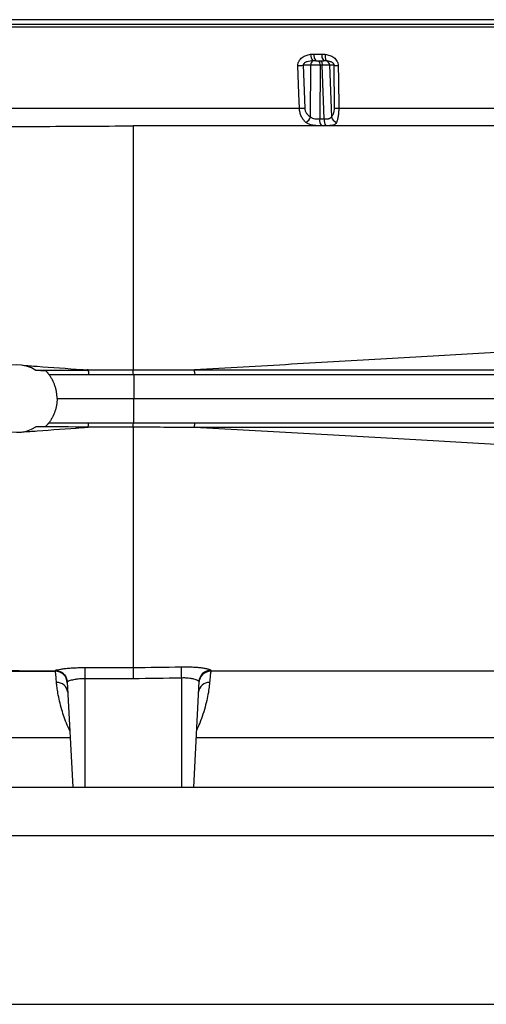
# Model space of a CAD drawing. Header units: millimetres. Extents: x 10 to 976, y 12 to 2129.
# Tile 2 of 9: x 482 to 675, y 82 to 490. Entities that reach past the tile are written whole.
import ezdxf

# ---------------------------------------------------------------- set-up
doc = ezdxf.new("R2010")
doc.units = ezdxf.units.MM

msp = doc.modelspace()

# ---------------------------------------------------------------- linework, layer by layer
at = {"color": 7, "linetype": 'Continuous', "lineweight": 25}
for p, q in [((826.29, 489.66), (231.29, 489.66)), ((337.22, 486.66), (720.35, 486.66)), ((603.77, 475.4), (607.02, 475.4)), ((602.5, 470.76), (599.29, 470.76)), ((599.29, 470.76), (599.93, 453.06)), ((602.35, 449.39), (602.5, 470.76)), ((604.52, 472.66), (605.78, 472.66)), ((605.78, 472.66), (606.69, 472.66)), ((606.29, 470.76), (606.13, 448.53)), ((607.21, 470.76), (606.29, 470.76)), ((606.69, 472.66), (607.81, 472.66)), ((607.97, 448.53), (607.21, 470.76)), ((610.24, 470.76), (610.98, 449.39)), ((612.09, 470.76), (610.24, 470.76)), ((612.26, 453.06), (612.09, 470.76)), ((341.19, 452.96), (597.74, 452.96)), ((614, 452.96), (716.38, 452.96)), ((528.79, 445.66), (528.79, 344.56)), ((558.62, 342.66), (558.62, 342.66)), ((528.79, 320.75), (528.79, 221.22)), ((528.79, 221.22), (528.79, 221.22)), ((508.79, 216.55), (508.79, 171.66)), ((548.79, 216.86), (548.79, 171.66)), ((501.5, 215.24), (503.79, 171.66)), ((556.08, 215.36), (553.79, 171.66)), ((143.79, 171.66), (913.79, 171.66)), ((203.29, 151.66), (854.29, 151.66)), ((146.29, 81.66), (911.29, 81.66))]:
    msp.add_line(p, q, dxfattribs=at)
at = {"color": 8, "linetype": 'Continuous', "lineweight": 25}
for p, q in [((823.29, 487.66), (234.29, 487.66)), ((375.76, 192.27), (502.71, 192.27)), ((554.87, 192.27), (681.81, 192.27))]:
    msp.add_line(p, q, dxfattribs=at)
at = {"color": 7, "linetype": 'Continuous', "lineweight": 25, "flags": 128}
for points in [[(597.74, 452.96), (597.52, 458.94), (597.1, 470.66)], [(613.83, 470.66), (613.89, 464.68), (614, 452.96)], [(529.04, 342.66), (529.06, 339.6), (529.07, 336.55), (529.09, 332.66)], [(529.04, 322.66), (529.06, 325.71), (529.07, 328.76), (529.09, 332.66)], [(508.8, 221.22), (508.8, 221.01), (508.8, 220.66), (508.8, 220.19), (508.8, 219.61), (508.79, 218.94), (508.79, 218.19), (508.79, 217.38), (508.79, 216.55)], [(548.68, 221.51), (548.68, 221.29), (548.69, 220.94), (548.7, 220.47), (548.72, 219.89), (548.73, 219.22), (548.75, 218.48), (548.77, 217.69), (548.79, 216.86)]]:
    msp.add_lwpolyline(points, dxfattribs=at)
at = {"color": 8, "linetype": 'Continuous', "lineweight": 25, "flags": 128}
msp.add_lwpolyline([(684.44, 320.73), (667.5, 320.74), (650.2, 320.74), (632.56, 320.74), (614.53, 320.74), (596.25, 320.74), (575.38, 320.74), (554.26, 320.74), (554.26, 320.74), (554.26, 320.74)], dxfattribs=at)
at = {"color": 7, "linetype": 'Continuous', "lineweight": 25}
for centre, radius, start, end in [((606.65, 475.4), 4.33, 180.9834, 219.7811), ((606.97, 474.81), 3.26, 169.6116, 221.2955), ((610.14, 474.81), 3.18, 169.4325, 222.7471), ((611.96, 474.42), 3.63, 165.5643, 209.5348), ((596.55, 505.07), 34.42, 270.9125, 274.5573), ((604.51, 470.99), 2.02, 125.7657, 186.4452), ((604.1, 471.18), 2.23, 349.1593, 41.3521), ((605.01, 471.18), 2.23, 349.1593, 41.3521), ((608.31, 470.77), 1.92, 359.8276, 75.1735), ((613.9, 486.27), 15.61, 263.364, 269.753), ((597.19, 487.38), 34.43, 270.9071, 274.5557), ((614.07, 468.59), 15.63, 263.3683, 269.7596), ((597.56, 451.38), 5.18, 303.751, 337.3231), ((614.48, 450.47), 3.67, 197.2069, 247.7752), ((610.09, 448), 3.99, 172.4445, 215.1733), ((611.93, 448), 3.99, 172.4031, 215.1418), ((480.79, 332.66), 13.99, 56.4666, 126.4057), ((480.79, 332.66), 13.99, 233.5506, 303.5451), ((496.53, 214.66), 5, 3, 90), ((496.51, 214.98), 5, 3.0365, 89.7265), ((561.05, 214.66), 5, 90, 177), ((561.06, 215.09), 4.99, 90.6717, 176.8928), ((497.2, 210.46), 4.56, 7.5, 91.7278), ((560.38, 210.46), 4.56, 88.2722, 172.5)]:
    msp.add_arc(centre, radius, start, end, dxfattribs=at)
for centre, major_axis, ratio, start_param, end_param in [((605, 470.66), (5, -0.01), 0.02246, 1.309673, 2.093936), ((605.91, 470.66), (5, 0.07), 0.017965, 0.523763, 1.308026)]:
    msp.add_ellipse(centre, major_axis=major_axis, ratio=ratio, start_param=start_param, end_param=end_param, dxfattribs=at)
for points, knots in [([(597.1, 470.66), (597.09, 470.99), (597.13, 471.31), (597.24, 471.78), (597.29, 471.94), (597.41, 472.24), (597.48, 472.39), (597.71, 472.81), (597.91, 473.08), (598.33, 473.55), (598.57, 473.77), (599.07, 474.15), (599.35, 474.33), (599.9, 474.63), (600.19, 474.76), (600.78, 474.98), (601.08, 475.07), (601.7, 475.22), (602.01, 475.28), (602.33, 475.32)], [0, 0, 0, 0, 0.125, 0.125, 0.1875, 0.1875, 0.25, 0.25, 0.375, 0.375, 0.5, 0.5, 0.625, 0.625, 0.75, 0.75, 0.875, 0.875, 1, 1, 1, 1]), ([(608.45, 475.32), (608.77, 475.28), (609.08, 475.22), (609.69, 475.07), (610, 474.98), (610.59, 474.76), (610.88, 474.63), (611.45, 474.33), (611.73, 474.16), (612.24, 473.77), (612.48, 473.56), (612.93, 473.08), (613.13, 472.82), (613.38, 472.39), (613.45, 472.25), (613.59, 471.94), (613.64, 471.79), (613.78, 471.32), (613.83, 470.99), (613.83, 470.66)], [0, 0, 0, 0, 0.125, 0.125, 0.25, 0.25, 0.375, 0.375, 0.5, 0.5, 0.625, 0.625, 0.75, 0.75, 0.8125, 0.8125, 0.875, 0.875, 1, 1, 1, 1]), ([(603.33, 472.63), (602.93, 472.6), (602.54, 472.56), (601.75, 472.43), (601.36, 472.34), (600.79, 472.16), (600.6, 472.1), (600.24, 471.94), (600.06, 471.85), (599.73, 471.62), (599.57, 471.49), (599.39, 471.25), (599.34, 471.16), (599.29, 470.96), (599.28, 470.86), (599.29, 470.76)], [0, 0, 0, 0, 0.25, 0.25, 0.5, 0.5, 0.625, 0.625, 0.75, 0.75, 0.875, 0.875, 0.9375, 0.9375, 1, 1, 1, 1]), ([(612.09, 470.76), (612.1, 470.86), (612.09, 470.97), (612.03, 471.16), (611.99, 471.25), (611.88, 471.41), (611.82, 471.49), (611.7, 471.62), (611.63, 471.68), (611.43, 471.85), (611.28, 471.94), (610.98, 472.1), (610.83, 472.16), (610.37, 472.34), (610.06, 472.43), (609.44, 472.56), (609.12, 472.6), (608.81, 472.63)], [0, 0, 0, 0, 0.0625, 0.0625, 0.125, 0.125, 0.1875, 0.1875, 0.25, 0.25, 0.375, 0.375, 0.5, 0.5, 0.75, 0.75, 1, 1, 1, 1]), ([(600.44, 447.07), (600.06, 447.39), (599.71, 447.75), (599.24, 448.36), (599.09, 448.58), (598.8, 449.04), (598.67, 449.28), (598.43, 449.78), (598.32, 450.05), (598.13, 450.59), (598.04, 450.87), (597.91, 451.45), (597.85, 451.75), (597.77, 452.34), (597.75, 452.65), (597.74, 452.96)], [0, 0, 0, 0, 0.25, 0.25, 0.375, 0.375, 0.5, 0.5, 0.625, 0.625, 0.75, 0.75, 0.875, 0.875, 1, 1, 1, 1]), ([(599.93, 453.06), (599.94, 452.86), (599.96, 452.65), (600.04, 452.26), (600.09, 452.07), (600.22, 451.69), (600.31, 451.51), (600.49, 451.17), (600.59, 451), (600.81, 450.69), (600.93, 450.54), (601.19, 450.27), (601.32, 450.14), (601.73, 449.77), (602.03, 449.57), (602.35, 449.39)], [0, 0, 0, 0, 0.125, 0.125, 0.25, 0.25, 0.375, 0.375, 0.5, 0.5, 0.625, 0.625, 0.75, 0.75, 1, 1, 1, 1]), ([(610.98, 449.39), (611.15, 449.57), (611.32, 449.78), (611.55, 450.14), (611.62, 450.27), (611.76, 450.55), (611.82, 450.69), (611.94, 451.01), (612, 451.17), (612.09, 451.51), (612.13, 451.69), (612.23, 452.26), (612.26, 452.65), (612.26, 453.06)], [0, 0, 0, 0, 0.25, 0.25, 0.375, 0.375, 0.5, 0.5, 0.625, 0.625, 0.75, 0.75, 1, 1, 1, 1]), ([(614, 452.96), (614.01, 452.34), (614, 451.75), (613.94, 450.88), (613.91, 450.6), (613.85, 450.05), (613.82, 449.79), (613.73, 449.28), (613.69, 449.04), (613.59, 448.58), (613.54, 448.36), (613.42, 447.95), (613.36, 447.76), (613.23, 447.4), (613.16, 447.23), (613.09, 447.07)], [0, 0, 0, 0, 0.25, 0.25, 0.375, 0.375, 0.5, 0.5, 0.625, 0.625, 0.75, 0.75, 0.875, 0.875, 1, 1, 1, 1]), ([(602.35, 449.39), (602.46, 449.28), (602.58, 449.18), (602.85, 449.01), (602.99, 448.94), (603.44, 448.75), (603.76, 448.68), (604.43, 448.57), (604.78, 448.55), (605.46, 448.52), (605.8, 448.52), (606.13, 448.53)], [0, 0, 0, 0, 0.125, 0.125, 0.25, 0.25, 0.5, 0.5, 0.75, 0.75, 1, 1, 1, 1]), ([(607.97, 448.53), (608.31, 448.52), (608.63, 448.52), (609.23, 448.55), (609.52, 448.57), (609.92, 448.65), (610.04, 448.68), (610.28, 448.77), (610.39, 448.82), (610.59, 448.94), (610.68, 449.01), (610.84, 449.18), (610.91, 449.28), (610.98, 449.39)], [0, 0, 0, 0, 0.25, 0.25, 0.5, 0.5, 0.625, 0.625, 0.75, 0.75, 0.875, 0.875, 1, 1, 1, 1]), ([(324.12, 445.95), (324.84, 445.93), (329.74, 445.82), (339.45, 445.67), (353.18, 445.49), (367.43, 445.36), (382.06, 445.27), (397.13, 445.22), (413.56, 445.2), (431.35, 445.21), (450.48, 445.26), (469.87, 445.34), (489.44, 445.43), (509.12, 445.54), (522.22, 445.62), (528.79, 445.66)], [0, 0, 0, 0, 0.012501, 0.085757, 0.159382, 0.232167, 0.305491, 0.379387, 0.453857, 0.54325, 0.633402, 0.724225, 0.815647, 0.907607, 1, 1, 1, 1]), ([(736.49, 445.66), (731.2, 445.66), (718.53, 445.66), (695.21, 445.66), (657.55, 445.66), (625.15, 445.66), (578.98, 445.66), (554.01, 445.66), (528.79, 445.66)], [0.7518423, 0.7518423, 0.7518423, 0.7518423, 0.7758512, 0.8075328, 0.8477429, 0.9196346, 0.9196346, 1, 1, 1, 1]), ([(606.82, 445.7), (606.23, 445.7), (605.63, 445.71), (604.72, 445.75), (604.42, 445.77), (603.83, 445.83), (603.54, 445.87), (602.99, 445.96), (602.72, 446.01), (602.2, 446.15), (601.95, 446.23), (601.48, 446.42), (601.25, 446.53), (600.83, 446.78), (600.63, 446.92), (600.44, 447.07)], [0, 0, 0, 0, 0.25, 0.25, 0.375, 0.375, 0.5, 0.5, 0.625, 0.625, 0.75, 0.75, 0.875, 0.875, 1, 1, 1, 1]), ([(613.09, 447.07), (612.95, 446.76), (612.77, 446.52), (612.41, 446.24), (612.27, 446.15), (611.97, 446.02), (611.8, 445.96), (611.43, 445.87), (611.23, 445.83), (610.8, 445.78), (610.56, 445.76), (610.07, 445.73), (609.81, 445.72), (609.25, 445.7), (608.96, 445.7), (608.67, 445.7)], [0, 0, 0, 0, 0.25, 0.25, 0.375, 0.375, 0.5, 0.5, 0.625, 0.625, 0.75, 0.75, 0.875, 0.875, 1, 1, 1, 1]), ([(482.92, 346.48), (484.95, 346.33), (493.16, 345.74), (502.11, 345.09), (509.02, 344.59), (509.75, 344.53)], [0.90822957, 0.90822957, 0.90822957, 0.90822957, 0.92041907, 0.95748598, 0.96189588, 0.96189588, 0.96189588, 0.96189588]), ([(493.91, 342.66), (493.91, 342.66), (493.9, 342.67), (493.87, 342.71), (493.84, 342.75), (493.75, 342.87), (493.65, 342.99), (493.48, 343.2), (493.41, 343.28), (493.28, 343.43), (493.21, 343.51), (492.99, 343.76), (492.83, 343.93), (492.67, 344.11)], [0, 0, 0, 0, 0.125, 0.125, 0.25, 0.25, 0.5, 0.5, 0.625, 0.625, 0.75, 0.75, 1, 1, 1, 1]), ([(509.75, 344.53), (512.93, 344.54), (516.1, 344.54), (520.86, 344.55), (522.45, 344.55), (525.62, 344.56), (527.2, 344.56), (528.79, 344.56)], [0, 0, 0, 0, 0.5, 0.5, 0.75, 0.75, 1, 1, 1, 1]), ([(510.23, 344.46), (510.23, 344.47), (510.22, 344.47), (510.21, 344.48), (510.21, 344.48), (510.19, 344.48), (510.18, 344.49), (510.15, 344.49), (510.13, 344.5), (510.07, 344.5), (510.03, 344.51), (509.91, 344.52), (509.83, 344.53), (509.75, 344.53)], [0, 0, 0, 0, 0.03125, 0.03125, 0.0625, 0.0625, 0.125, 0.125, 0.25, 0.25, 0.5, 0.5, 1, 1, 1, 1]), ([(510.23, 344.46), (510.23, 344.22), (510.23, 343.98), (510.24, 343.65), (510.24, 343.55), (510.25, 343.35), (510.25, 343.26), (510.26, 343.09), (510.26, 343.02), (510.27, 342.89), (510.28, 342.84), (510.29, 342.75), (510.29, 342.71), (510.3, 342.67), (510.31, 342.66), (510.31, 342.66)], [0, 0, 0, 0, 0.25, 0.25, 0.375, 0.375, 0.5, 0.5, 0.625, 0.625, 0.75, 0.75, 0.875, 0.875, 1, 1, 1, 1]), ([(528.99, 342.66), (528.97, 342.66), (528.94, 342.71), (528.89, 342.9), (528.87, 343.04), (528.83, 343.39), (528.82, 343.6), (528.79, 344.06), (528.79, 344.31), (528.79, 344.56)], [0, 0, 0, 0, 0.25, 0.25, 0.5, 0.5, 0.75, 0.75, 1, 1, 1, 1]), ([(554.58, 342.66), (554.54, 342.66), (554.5, 342.71), (554.43, 342.9), (554.39, 343.04), (554.33, 343.39), (554.31, 343.6), (554.27, 344.07), (554.27, 344.32), (554.26, 344.58)], [0, 0, 0, 0, 0.25, 0.25, 0.5, 0.5, 0.75, 0.75, 1, 1, 1, 1]), ([(497.29, 332.66), (497.29, 333.56), (497.21, 334.45), (496.99, 335.78), (496.9, 336.22), (496.69, 337.09), (496.56, 337.52), (496.13, 338.78), (495.78, 339.59), (495.15, 340.78), (494.93, 341.17), (494.44, 341.93), (494.18, 342.3), (493.91, 342.66)], [0, 0, 0, 0, 0.25, 0.25, 0.375, 0.375, 0.5, 0.5, 0.75, 0.75, 0.875, 0.875, 1, 1, 1, 1]), ([(493.91, 342.66), (495.08, 342.66), (496.25, 342.66), (502.7, 342.66), (507.97, 342.66), (518.52, 342.66), (523.81, 342.66), (529.04, 342.66)], [0.9305863, 0.9305863, 0.9305863, 0.9305863, 0.9375, 0.9375, 0.96875, 0.96875, 0.99999724, 0.99999724, 0.99999724, 0.99999724]), ([(529.04, 342.66), (537.14, 342.66), (553.35, 342.66), (577.43, 342.66), (598.68, 342.66), (617.12, 342.66), (632.82, 342.66), (646.98, 342.66), (659.62, 342.66), (670.82, 342.66), (681.88, 342.66), (692.78, 342.66), (703.5, 342.66), (714.04, 342.66), (724.41, 342.66), (734.59, 342.66), (744.56, 342.66), (754.31, 342.66), (763.86, 342.66), (774.52, 342.66), (786.16, 342.66), (798.61, 342.66), (810.57, 342.66), (821.97, 342.66), (832.77, 342.66), (842.98, 342.66), (852.6, 342.66), (861.6, 342.66), (869.95, 342.66), (877.66, 342.66), (884.72, 342.66), (891.11, 342.66), (896.79, 342.66), (901.78, 342.66), (906.07, 342.66), (909.66, 342.66), (912.51, 342.66), (914.61, 342.66), (915.97, 342.66), (916.66, 342.66), (916.64, 342.66), (916.63, 342.66)], [0, 0, 0, 0, 0.03889, 0.077835, 0.116781, 0.143049, 0.169325, 0.195592, 0.21504, 0.234489, 0.254002, 0.273516, 0.292965, 0.312413, 0.331927, 0.35144, 0.370889, 0.390337, 0.409851, 0.429366, 0.45727, 0.485175, 0.513272, 0.54137, 0.569207, 0.597045, 0.625076, 0.653108, 0.680945, 0.708782, 0.736811, 0.764841, 0.792678, 0.820516, 0.848547, 0.876578, 0.904391, 0.932252, 0.958379, 0.984506, 1, 1, 1, 1]), ([(497.29, 332.66), (497.29, 331.76), (497.21, 330.86), (496.99, 329.53), (496.9, 329.09), (496.69, 328.23), (496.56, 327.8), (496.13, 326.54), (495.78, 325.72), (495.15, 324.53), (494.93, 324.14), (494.44, 323.38), (494.18, 323.02), (493.91, 322.66)], [0, 0, 0, 0, 0.25, 0.25, 0.375, 0.375, 0.5, 0.5, 0.75, 0.75, 0.875, 0.875, 1, 1, 1, 1]), ([(497.29, 332.66), (497.33, 332.66), (497.38, 332.66), (502.72, 332.66), (508, 332.66), (518.57, 332.66), (523.86, 332.66), (529.09, 332.66)], [0.93720925, 0.93720925, 0.93720925, 0.93720925, 0.9375, 0.9375, 0.96875, 0.96875, 1, 1, 1, 1]), ([(529.09, 332.66), (535.91, 332.66), (549.57, 332.66), (569.91, 332.66), (590.12, 332.66), (610.17, 332.66), (630, 332.66), (649.5, 332.66), (668.58, 332.66), (687.2, 332.66), (705.32, 332.66), (722.92, 332.66), (739.96, 332.66), (756.42, 332.66), (772.27, 332.66), (787.49, 332.66), (802.04, 332.66), (815.87, 332.66), (828.94, 332.66), (841.22, 332.66), (852.65, 332.66), (863.22, 332.66), (872.9, 332.66), (881.67, 332.66), (889.5, 332.66), (896.38, 332.66), (902.31, 332.66), (907.27, 332.66), (911.26, 332.66), (914.28, 332.66), (916.25, 332.66), (917.22, 332.66), (917.13, 332.66), (917.1, 332.66)], [0, 0, 0, 0, 0.032725, 0.065511, 0.098372, 0.131324, 0.164374, 0.197409, 0.230333, 0.263174, 0.295947, 0.328672, 0.361374, 0.394082, 0.42683, 0.459635, 0.492497, 0.525408, 0.558347, 0.591296, 0.624239, 0.65716, 0.69004, 0.722859, 0.755618, 0.788336, 0.821038, 0.853754, 0.886511, 0.919331, 0.952231, 0.985228, 1, 1, 1, 1]), ([(492.67, 321.21), (492.83, 321.38), (492.99, 321.55), (493.28, 321.88), (493.42, 322.04), (493.59, 322.25), (493.64, 322.32), (493.74, 322.43), (493.78, 322.48), (493.84, 322.57), (493.87, 322.6), (493.9, 322.65), (493.91, 322.66), (493.91, 322.66)], [0, 0, 0, 0, 0.25, 0.25, 0.5, 0.5, 0.625, 0.625, 0.75, 0.75, 0.875, 0.875, 1, 1, 1, 1]), ([(493.91, 322.66), (495.08, 322.66), (496.25, 322.66), (502.7, 322.66), (507.97, 322.66), (518.52, 322.66), (523.81, 322.66), (529.04, 322.66)], [0.9305863, 0.9305863, 0.9305863, 0.9305863, 0.9375, 0.9375, 0.96875, 0.96875, 0.99999724, 0.99999724, 0.99999724, 0.99999724]), ([(510.23, 320.85), (510.23, 321.1), (510.23, 321.33), (510.24, 321.66), (510.24, 321.77), (510.25, 321.96), (510.25, 322.06), (510.26, 322.22), (510.26, 322.29), (510.27, 322.42), (510.28, 322.48), (510.29, 322.57), (510.29, 322.6), (510.3, 322.65), (510.31, 322.66), (510.31, 322.66)], [0, 0, 0, 0, 0.25, 0.25, 0.375, 0.375, 0.5, 0.5, 0.625, 0.625, 0.75, 0.75, 0.875, 0.875, 1, 1, 1, 1]), ([(528.79, 320.75), (528.79, 321), (528.8, 321.25), (528.83, 321.72), (528.84, 321.93), (528.88, 322.28), (528.9, 322.42), (528.95, 322.61), (528.97, 322.66), (528.99, 322.66)], [0, 0, 0, 0, 0.25, 0.25, 0.5, 0.5, 0.75, 0.75, 1, 1, 1, 1]), ([(529.04, 322.66), (537.14, 322.66), (553.35, 322.66), (577.43, 322.66), (598.68, 322.66), (617.12, 322.66), (632.82, 322.66), (646.98, 322.66), (659.62, 322.66), (670.82, 322.66), (681.88, 322.66), (692.78, 322.66), (703.5, 322.66), (714.04, 322.66), (724.41, 322.66), (734.59, 322.66), (744.56, 322.66), (754.31, 322.66), (763.86, 322.66), (774.52, 322.66), (786.16, 322.66), (798.61, 322.66), (810.57, 322.66), (821.97, 322.66), (832.77, 322.66), (842.98, 322.66), (852.6, 322.66), (861.6, 322.66), (869.95, 322.66), (877.66, 322.66), (884.72, 322.66), (891.11, 322.66), (896.79, 322.66), (901.78, 322.66), (906.07, 322.66), (909.66, 322.66), (912.51, 322.66), (914.61, 322.66), (915.97, 322.66), (916.66, 322.66), (916.64, 322.66), (916.63, 322.66)], [0, 0, 0, 0, 0.038918, 0.07789, 0.116863, 0.143149, 0.169444, 0.195729, 0.215191, 0.234654, 0.254181, 0.273709, 0.293171, 0.312633, 0.33216, 0.351687, 0.37115, 0.390612, 0.41014, 0.429668, 0.457592, 0.485516, 0.513633, 0.541751, 0.569608, 0.597465, 0.625516, 0.653567, 0.681424, 0.709281, 0.73733, 0.765379, 0.793236, 0.821093, 0.849144, 0.877195, 0.905028, 0.932908, 0.959053, 0.985199, 1, 1, 1, 1]), ([(554.26, 320.74), (554.27, 320.99), (554.27, 321.24), (554.31, 321.71), (554.33, 321.92), (554.39, 322.28), (554.43, 322.42), (554.5, 322.61), (554.54, 322.66), (554.58, 322.66)], [0, 0, 0, 0, 0.25, 0.25, 0.5, 0.5, 0.75, 0.75, 1, 1, 1, 1]), ([(482.93, 318.84), (484.96, 318.98), (493.17, 319.57), (502.11, 320.22), (509.02, 320.73), (509.75, 320.78)], [0.90825112, 0.90825112, 0.90825112, 0.90825112, 0.92041907, 0.95748598, 0.96189548, 0.96189548, 0.96189548, 0.96189548]), ([(509.75, 320.78), (509.81, 320.78), (509.86, 320.79), (509.91, 320.79), (509.95, 320.8), (509.98, 320.8), (510.02, 320.8), (510.04, 320.81), (510.07, 320.81), (510.09, 320.81), (510.1, 320.81), (510.12, 320.82), (510.14, 320.82), (510.15, 320.82), (510.16, 320.82), (510.17, 320.82), (510.17, 320.83), (510.18, 320.83), (510.19, 320.83), (510.19, 320.83), (510.2, 320.83), (510.2, 320.83), (510.21, 320.83), (510.21, 320.84), (510.21, 320.84), (510.21, 320.84), (510.22, 320.84), (510.22, 320.84), (510.22, 320.84), (510.22, 320.84), (510.22, 320.84), (510.23, 320.84), (510.23, 320.85), (510.23, 320.85), (510.23, 320.85), (510.23, 320.85), (510.23, 320.85), (510.23, 320.85), (510.23, 320.85), (510.23, 320.85)], [0, 0, 0, 0, 0.0001584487, 0.0001584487, 0.0001584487, 0.0002646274, 0.0002646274, 0.0002646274, 0.0003358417, 0.0003358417, 0.0003358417, 0.0003836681, 0.0003836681, 0.0003836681, 0.0004158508, 0.0004158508, 0.0004158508, 0.0004375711, 0.0004375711, 0.0004375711, 0.0004522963, 0.0004522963, 0.0004522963, 0.0004623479, 0.0004623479, 0.0004623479, 0.0004692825, 0.0004692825, 0.0004692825, 0.0004764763, 0.0004764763, 0.0004764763, 0.000479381, 0.000479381, 0.000479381, 0.0004818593, 0.0004818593, 0.0004818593, 0.000483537, 0.000483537, 0.000483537, 0.000483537]), ([(528.79, 320.75), (527.2, 320.75), (525.62, 320.75), (522.45, 320.76), (520.86, 320.76), (516.1, 320.77), (512.93, 320.78), (509.75, 320.78)], [0, 0, 0, 0, 0.25, 0.25, 0.5, 0.5, 1, 1, 1, 1]), ([(496.54, 219.98), (496.53, 220.02), (496.62, 220.07), (496.86, 220.15), (496.96, 220.18), (497.2, 220.25), (497.34, 220.28), (497.82, 220.38), (498.2, 220.45), (498.88, 220.56), (499.13, 220.6), (499.65, 220.67), (499.92, 220.71), (500.77, 220.81), (501.39, 220.88), (502.4, 220.97), (502.74, 221), (503.44, 221.05), (503.8, 221.07), (504.53, 221.11), (504.9, 221.13), (505.66, 221.16), (506.05, 221.18), (507.22, 221.21), (508.01, 221.22), (508.8, 221.22)], [0, 0, 0, 0, 0.125, 0.125, 0.1875, 0.1875, 0.25, 0.25, 0.375, 0.375, 0.4375, 0.4375, 0.5, 0.5, 0.625, 0.625, 0.6875, 0.6875, 0.75, 0.75, 0.8125, 0.8125, 0.875, 0.875, 1, 1, 1, 1]), ([(508.8, 221.22), (512.13, 221.21), (515.46, 221.2), (522.12, 221.2), (525.45, 221.21), (528.79, 221.22)], [0, 0, 0, 0, 0.5, 0.5, 1, 1, 1, 1]), ([(528.79, 221.22), (528.79, 221.13), (528.79, 220.94), (528.79, 220.39), (528.79, 220.04), (528.8, 219.19), (528.8, 218.72), (528.81, 217.93), (528.81, 217.66), (528.81, 217.12), (528.81, 216.84), (528.82, 216.56)], [0, 0, 0, 0, 0.25, 0.25, 0.5, 0.5, 0.75, 0.75, 0.875, 0.875, 1, 1, 1, 1]), ([(548.68, 221.51), (549.48, 221.53), (550.26, 221.53), (551.43, 221.52), (551.81, 221.51), (552.58, 221.49), (552.95, 221.47), (554.06, 221.42), (554.76, 221.37), (555.76, 221.28), (556.09, 221.24), (556.71, 221.17), (557.01, 221.14), (557.87, 221.02), (558.39, 220.94), (559.07, 220.81), (559.29, 220.76), (559.68, 220.67), (559.85, 220.63), (560.17, 220.54), (560.31, 220.49), (560.56, 220.4), (560.66, 220.36), (560.91, 220.23), (561, 220.15), (561, 220.08)], [0, 0, 0, 0, 0.125, 0.125, 0.1875, 0.1875, 0.25, 0.25, 0.375, 0.375, 0.4375, 0.4375, 0.5, 0.5, 0.625, 0.625, 0.6875, 0.6875, 0.75, 0.75, 0.8125, 0.8125, 0.875, 0.875, 1, 1, 1, 1]), ([(323.85, 219.36), (326.41, 219.42), (333.72, 219.57), (346.62, 219.75), (362.44, 219.92), (378.97, 220.03), (395.59, 220.09), (412.17, 220.11), (428.62, 220.1), (445.35, 220.07), (462.29, 220.01), (479.38, 219.93), (490.81, 219.87), (496.54, 219.84)], [0, 0, 0, 0, 0.051966, 0.14826, 0.245259, 0.34311, 0.441894, 0.533279, 0.625424, 0.718264, 0.811697, 0.905628, 1, 1, 1, 1]), ([(360.26, 219.66), (363, 219.66), (370.55, 219.66), (383.62, 219.66), (399.32, 219.66), (415.25, 219.66), (431.27, 219.66), (447.28, 219.66), (463.54, 219.66), (479.97, 219.66), (491, 219.66), (496.53, 219.66)], [0, 0, 0, 0, 0.067802, 0.186682, 0.306241, 0.426495, 0.540475, 0.654949, 0.769789, 0.884843, 1, 1, 1, 1]), ([(497.06, 215.02), (497, 215.78), (496.94, 216.45), (496.84, 217.59), (496.79, 218.08), (496.72, 218.67), (496.7, 218.84), (496.66, 219.14), (496.64, 219.26), (496.59, 219.56), (496.55, 219.66), (496.53, 219.66)], [0, 0, 0, 0, 0.25, 0.25, 0.5, 0.5, 0.625, 0.625, 0.75, 0.75, 1, 1, 1, 1]), ([(496.54, 219.84), (496.86, 219.84), (497.17, 219.81), (497.79, 219.69), (498.09, 219.6), (498.68, 219.36), (498.96, 219.21), (499.49, 218.87), (499.74, 218.68), (500.2, 218.24), (500.4, 218), (500.77, 217.49), (500.93, 217.21), (501.19, 216.64), (501.29, 216.35), (501.41, 215.89), (501.44, 215.73), (501.49, 215.41), (501.5, 215.26), (501.51, 215.1)], [0, 0, 0, 0, 0.125, 0.125, 0.25, 0.25, 0.375, 0.375, 0.5, 0.5, 0.625, 0.625, 0.75, 0.75, 0.875, 0.875, 0.9375, 0.9375, 1, 1, 1, 1]), ([(508.79, 216.55), (508.3, 216.55), (507.82, 216.54), (506.86, 216.49), (506.4, 216.46), (505.74, 216.39), (505.53, 216.36), (505.11, 216.31), (504.9, 216.28), (504.3, 216.18), (503.94, 216.11), (503.27, 215.96), (502.97, 215.89), (502.45, 215.74), (502.22, 215.66), (501.95, 215.56), (501.87, 215.52), (501.74, 215.46), (501.68, 215.43), (501.54, 215.34), (501.5, 215.29), (501.5, 215.24)], [0, 0, 0, 0, 0.125, 0.125, 0.25, 0.25, 0.3125, 0.3125, 0.375, 0.375, 0.5, 0.5, 0.625, 0.625, 0.75, 0.75, 0.8125, 0.8125, 0.875, 0.875, 1, 1, 1, 1]), ([(528.82, 216.56), (525.48, 216.55), (522.14, 216.54), (515.46, 216.53), (512.12, 216.54), (508.79, 216.55)], [0, 0, 0, 0, 0.5, 0.5, 1, 1, 1, 1]), ([(556.08, 215.36), (556.08, 215.44), (556.04, 215.52), (555.9, 215.65), (555.85, 215.69), (555.71, 215.78), (555.63, 215.83), (555.37, 215.97), (555.15, 216.06), (554.62, 216.25), (554.32, 216.33), (553.82, 216.46), (553.65, 216.5), (553.28, 216.57), (553.08, 216.61), (552.49, 216.7), (552.07, 216.76), (551.4, 216.82), (551.17, 216.83), (550.7, 216.86), (550.47, 216.87), (549.76, 216.89), (549.28, 216.88), (548.79, 216.86)], [0, 0, 0, 0, 0.125, 0.125, 0.1875, 0.1875, 0.25, 0.25, 0.375, 0.375, 0.5, 0.5, 0.5625, 0.5625, 0.625, 0.625, 0.75, 0.75, 0.8125, 0.8125, 0.875, 0.875, 1, 1, 1, 1]), ([(561.05, 219.66), (561.02, 219.66), (560.99, 219.56), (560.91, 219.17), (560.87, 218.87), (560.8, 218.29), (560.78, 218.07), (560.73, 217.58), (560.71, 217.32), (560.63, 216.45), (560.57, 215.78), (560.51, 215.02)], [0, 0, 0, 0, 0.25, 0.25, 0.5, 0.5, 0.625, 0.625, 0.75, 0.75, 1, 1, 1, 1]), ([(561, 220.08), (561, 219.94), (561.01, 219.83), (561.02, 219.69), (561.03, 219.66), (561.05, 219.66)], [0, 0, 0, 0, 0.5, 0.5, 1, 1, 1, 1]), ([(738.06, 219.66), (732.29, 219.66), (719.11, 219.66), (695.21, 219.66), (657.55, 219.66), (625.15, 219.66), (589.42, 219.66), (575.3, 219.66), (561.05, 219.66)], [0.7494503, 0.7494503, 0.7494503, 0.7494503, 0.7758512, 0.8075328, 0.8477429, 0.9196346, 0.9196346, 0.9655592, 0.9655592, 0.9655592, 0.9655592])]:
    msp.add_open_spline(points, degree=3, knots=knots, dxfattribs=at)
for points in [[(602.33, 475.32), (602.81, 475.38), (603.29, 475.4), (603.77, 475.4)], [(607.02, 475.4), (607.5, 475.4), (607.97, 475.38), (608.45, 475.32)], [(604.52, 472.66), (604.12, 472.66), (603.73, 472.66), (603.33, 472.63)], [(608.81, 472.63), (608.48, 472.66), (608.16, 472.66), (607.81, 472.66)], [(606.13, 448.53), (606.74, 448.53), (607.36, 448.53), (607.97, 448.53)], [(488.41, 344.38), (495.68, 344.4), (502.95, 344.43), (510.23, 344.46)], [(492.67, 344.11), (491.28, 344.18), (489.9, 344.25), (488.51, 344.31)], [(528.79, 344.56), (537.31, 344.57), (545.8, 344.58), (554.26, 344.58)], [(510.23, 320.85), (502.95, 320.89), (495.68, 320.91), (488.41, 320.93)], [(488.51, 321), (489.9, 321.06), (491.28, 321.13), (492.67, 321.21)], [(554.26, 320.73), (545.8, 320.74), (537.31, 320.74), (528.79, 320.75)], [(528.79, 221.22), (535.42, 221.28), (542.05, 221.37), (548.68, 221.51)], [(496.53, 219.66), (496.53, 219.66), (496.53, 219.73), (496.54, 219.84)], [(496.54, 219.84), (496.54, 219.86), (496.54, 219.9), (496.54, 219.98)], [(496.54, 219.84), (496.54, 219.84), (496.54, 219.84), (496.54, 219.84)], [(548.79, 216.86), (542.13, 216.72), (535.47, 216.62), (528.82, 216.56)]]:
    msp.add_open_spline(points, degree=3, dxfattribs=at)
at = {"color": 8, "linetype": 'Continuous', "lineweight": 25}
for points, knots in [([(911.27, 375.41), (911.29, 375.14), (911.36, 374.44), (910.29, 373.32), (908.14, 372.06), (904.87, 370.82), (900.55, 369.61), (895.18, 368.43), (888.77, 367.28), (881.32, 366.17), (872.71, 365.08), (862.9, 364.02), (851.87, 362.96), (839.8, 361.93), (826.71, 360.92), (812.66, 359.91), (797.72, 358.91), (781.93, 357.89), (765.36, 356.86), (748.03, 355.8), (729.99, 354.72), (711.28, 353.6), (691.92, 352.45), (672.51, 351.32), (653.15, 350.2), (633.92, 349.09), (614.32, 347.98), (594.48, 346.85), (574.47, 345.72), (560.99, 344.96), (554.26, 344.58)], [0, 0, 0, 0, 0.022545, 0.058296, 0.093952, 0.129535, 0.165063, 0.200562, 0.236065, 0.271606, 0.307218, 0.344613, 0.382074, 0.419577, 0.457098, 0.494619, 0.532115, 0.569518, 0.60685, 0.644122, 0.681374, 0.718645, 0.75597, 0.793378, 0.827759, 0.862245, 0.89682, 0.931307, 0.965695, 1, 1, 1, 1]), ([(554.26, 344.58), (554.26, 344.58), (554.64, 344.58), (560.74, 344.58), (572.55, 344.58), (589.6, 344.57), (606.52, 344.57), (623.41, 344.58), (640.19, 344.58), (656.84, 344.58), (673.24, 344.58), (689.17, 344.58), (704.58, 344.58), (719.49, 344.58), (734.05, 344.58), (748.2, 344.58), (761.88, 344.58), (775.1, 344.58), (787.87, 344.58), (800.12, 344.58), (811.81, 344.58), (822.95, 344.58), (833.54, 344.58), (843.64, 344.58), (853.18, 344.58), (862.17, 344.58), (870.5, 344.58), (877.84, 344.58), (884.24, 344.58), (889.81, 344.58), (894.83, 344.58), (899.31, 344.58), (903.23, 344.58), (906.58, 344.58), (909.32, 344.58), (911.39, 344.58), (912.86, 344.58), (913.69, 344.58), (914.08, 344.58), (913.99, 344.58), (913.98, 344.58)], [0, 0, 0, 0, 0, 0.001888, 0.030983, 0.060078, 0.089342, 0.118606, 0.148437, 0.178267, 0.208315, 0.238363, 0.267398, 0.296484, 0.325721, 0.355008, 0.384091, 0.413223, 0.442508, 0.471844, 0.500915, 0.529986, 0.559259, 0.588532, 0.618442, 0.648351, 0.678479, 0.708607, 0.734909, 0.761211, 0.787663, 0.814115, 0.841034, 0.867953, 0.895031, 0.922109, 0.946934, 0.971758, 0.996712, 1, 1, 1, 1]), ([(911.26, 289.95), (911.29, 290.21), (911.35, 290.89), (910.29, 292), (908.14, 293.25), (904.87, 294.49), (900.55, 295.7), (895.18, 296.88), (888.77, 298.03), (881.32, 299.14), (872.71, 300.23), (862.9, 301.3), (851.87, 302.35), (839.8, 303.38), (826.71, 304.39), (812.66, 305.4), (797.72, 306.41), (781.93, 307.42), (765.36, 308.45), (748.03, 309.51), (729.99, 310.6), (711.28, 311.71), (691.92, 312.86), (672.51, 314), (653.15, 315.12), (633.92, 316.22), (614.32, 317.33), (594.48, 318.46), (574.47, 319.6), (560.99, 320.36), (554.26, 320.74)], [0, 0, 0, 0, 0.021265, 0.057063, 0.092766, 0.128395, 0.16397, 0.199515, 0.235064, 0.270652, 0.306311, 0.343755, 0.381265, 0.418817, 0.456388, 0.493957, 0.531502, 0.568954, 0.606335, 0.643656, 0.680957, 0.718276, 0.755651, 0.793107, 0.827534, 0.862065, 0.896684, 0.931217, 0.965651, 1, 1, 1, 1]), ([(502.56, 195.03), (502.19, 195.81), (501.32, 197.66), (500.22, 200.61), (499.15, 203.96), (498.28, 207.35), (497.65, 210.43), (497.25, 213.02), (497.12, 214.36), (497.06, 215.02)], [0, 0, 0, 0, 0.103569, 0.243637, 0.383716, 0.55144, 0.719178, 0.859582, 1, 1, 1, 1]), ([(560.51, 215.02), (560.43, 214.19), (560.27, 212.49), (559.71, 209.31), (558.91, 205.75), (557.83, 202.01), (556.58, 198.38), (555.5, 196.13), (555.01, 195.1)], [0, 0, 0, 0, 0.17426, 0.35324, 0.525133, 0.70183, 0.86433, 1, 1, 1, 1])]:
    msp.add_open_spline(points, degree=3, knots=knots, dxfattribs=at)

doc.saveas('drawing.dxf')
